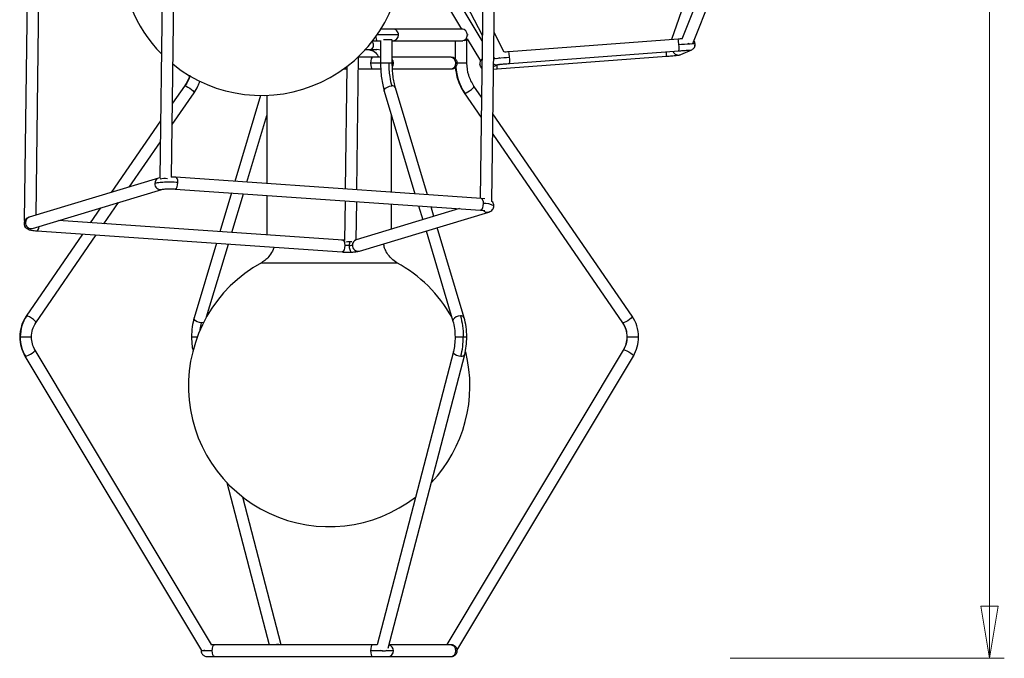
# Model space of a CAD drawing. Header units: millimetres. Extents: x 420 to 892, y 322 to 738.
# Tile 6 of 20: x 641 to 708, y 322 to 365. Entities that reach past the tile are written whole.
import ezdxf

# ---------------------------------------------------------------- set-up
doc = ezdxf.new("R2010")
doc.units = ezdxf.units.MM
doc.styles.add('SLDTEXTSTYLE0', font='TXT', dxfattribs={"width": 0.75})
doc.dimstyles.new('SLDDIMSTYLE0', dxfattribs={"dimtxt": 3.5, "dimasz": 3.556, "dimexe": 0, "dimexo": 0.0625, "dimgap": 0.875, "dimtad": 1, "dimdec": 0, "dimlfac": 5, "dimrnd": 1e-09, "dimzin": 12, "dimdsep": 46, "dimtxsty": 'SLDTEXTSTYLE0', "dimblk1": 'CLOSED', "dimblk2": 'CLOSED', "dimsah": 1, "dimcen": 0.09, "dimadec": 0, "dimazin": 3, "dimtfac": 1, "dimtdec": 0, "dimtofl": 0, "dimtmove": 0, "dimatfit": 3, "dimldrblk": 'CLOSED', "dimfxl": 0, "dimfrac": 2, "dimtolj": 1, "dimtzin": 12, "dimarcsym": 0})

# ---------------------------------------------------------------- blocks, each defined once
blk = doc.blocks.new('_Closed')
at = {"color": 0, "linetype": 'ByBlock', "lineweight": -2}
for p, q in [((-1, 0.166667), (0, 0)), ((-1, 0.166667), (-1, -0.166667)), ((0, 0), (-1, -0.166667)), ((0, 0), (-1, 0))]:
    blk.add_line(p, q, dxfattribs=at)
blk = doc.blocks.new('_D')
at = {"color": 7, "linetype": 'Continuous', "lineweight": 0}
for p, q in [((674.369, 581.817), (708.008, 581.817)), ((707.008, 581.817), (707.008, 321.913)), ((689.323, 321.913), (708.008, 321.913))]:
    blk.add_line(p, q, dxfattribs=at)
at = {"color": 7, "linetype": 'Continuous', "lineweight": 18, "xscale": 3.556, "yscale": 3.556}
for p, rotation in [((707.008, 581.817, -8.279), 90.0000000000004), ((707.008, 321.913, -8.279), 270.0000000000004)]:
    blk.add_blockref('_Closed', p, dxfattribs=dict(at, rotation=rotation))
at = {"color": 7, "linetype": 'Continuous', "lineweight": 18, "insert": (702.496, 453.581), "char_height": 3.5, "attachment_point": 1, "rotation": 90, "style": 'SLDTEXTSTYLE0'}
blk.add_mtext('1300', dxfattribs=at)

msp = doc.modelspace()

# ---------------------------------------------------------------- linework, layer by layer
at = {"color": 7, "linetype": 'Continuous', "lineweight": 25}
for p, q in [((650.861, 386.292), (650.453, 354.653)), ((651.254, 354.734), (651.661, 386.282)), ((672.687, 384.782), (672.282, 353.287)), ((673.079, 353.083), (673.487, 384.772)), ((694.336, 385.135), (686.039, 364.148)), ((686.783, 363.853), (695.08, 384.841)), ((692.297, 384.228), (685.321, 364.115)), ((641.618, 383.496), (641.21, 351.785)), ((642.014, 352.138), (642.418, 383.486)), ((663.073, 382.459), (672.425, 364.42)), ((672.42, 364.024), (664.192, 377.838)), ((666.723, 372.025), (671.006, 364.834)), ((671.036, 364.834), (666.338, 364.834)), ((671.092, 364.834), (671.036, 364.834)), ((671.185, 364.816), (671.092, 364.834)), ((673.928, 363.26), (673.228, 364.61)), ((664.958, 364.034), (665.3, 364.034)), ((665.3, 364.034), (665.491, 364.034)), ((665.491, 364.048), (665.491, 362.512)), ((665.694, 364.112), (666.28, 364.112)), ((666.291, 362.512), (666.291, 364.075)), ((666.291, 364.034), (666.338, 364.034)), ((666.338, 364.034), (671.036, 364.034)), ((670.577, 364.034), (670.577, 362.811)), ((671.036, 364.034), (671.092, 364.034)), ((671.326, 364.112), (671.377, 364.112)), ((671.377, 362.512), (671.377, 364.112)), ((671.397, 364.178), (672.303, 362.657)), ((685.768, 364.149), (674.226, 363.284)), ((664.406, 363.434), (664.645, 363.434)), ((665.491, 363.389), (665.24, 363.434)), ((674.286, 362.486), (685.828, 363.351)), ((685.953, 363.092), (686.703, 363.421)), ((686.708, 363.423), (686.723, 363.43)), ((663.883, 353.868), (664, 362.97)), ((664.962, 362.912), (663.999, 362.912)), ((670.258, 362.912), (666.291, 362.912)), ((670.314, 362.912), (670.258, 362.912)), ((673.197, 362.273), (673.569, 362.436)), ((673.206, 362.914), (673.226, 362.875)), ((673.432, 362.112), (684.974, 362.977)), ((662.968, 362.112), (663.189, 362.112)), ((663.191, 362.278), (663.084, 353.924)), ((663.989, 362.112), (664.962, 362.112)), ((666.304, 362.112), (670.258, 362.112)), ((670.258, 362.112), (670.314, 362.112)), ((673.195, 362.095), (673.433, 362.112)), ((651.3, 358.332), (652.782, 360.486)), ((652.123, 360.939), (651.319, 359.771)), ((665.747, 360.598), (667.838, 353.595)), ((668.69, 353.536), (666.513, 360.827)), ((671.198, 360.486), (672.353, 358.807)), ((672.371, 360.193), (671.857, 360.939)), ((657.312, 360.309), (655.561, 354.444)), ((657.74, 360.316), (657.74, 354.293)), ((682.643, 345.258), (673.156, 359.051)), ((650.504, 358.585), (647.135, 353.687)), ((656.379, 354.388), (657.74, 358.947)), ((666.24, 353.705), (666.24, 358.947)), ((648.361, 354.058), (650.485, 357.146)), ((673.138, 357.665), (681.984, 344.804)), ((650.357, 354.662), (641.544, 351.996)), ((650.453, 354.683), (650.357, 354.662)), ((672.358, 353.282), (651.549, 354.722)), ((641.775, 351.23), (650.588, 353.896)), ((651.493, 353.924), (672.303, 352.484)), ((655.326, 353.659), (654.535, 351.008)), ((655.353, 350.951), (656.144, 353.602)), ((657.74, 353.492), (657.74, 350.786)), ((663.073, 353.123), (663.038, 350.42)), ((663.839, 350.458), (663.873, 353.067)), ((672.594, 353.255), (672.357, 353.282)), ((646.409, 352.632), (645.711, 351.618)), ((646.638, 351.554), (647.635, 353.003)), ((670.864, 352.584), (663.828, 350.455)), ((664.059, 349.689), (672.871, 352.355)), ((666.24, 351.185), (666.24, 352.904)), ((668.082, 352.776), (668.365, 351.828)), ((669.131, 352.059), (668.935, 352.717)), ((662.923, 350.428), (643.551, 351.767)), ((642.057, 351.069), (662.867, 349.629)), ((668.594, 351.061), (670.429, 344.917)), ((671.195, 345.145), (669.36, 351.293)), ((645.185, 350.852), (641.337, 345.258)), ((641.996, 344.804), (646.112, 350.788)), ((663.039, 350.434), (662.834, 350.434)), ((663.038, 350.421), (662.922, 350.428)), ((654.3, 350.222), (652.784, 345.145)), ((653.636, 345.201), (655.118, 350.165)), ((653.976, 322.847), (641.941, 342.943)), ((682.038, 342.943), (670.004, 322.847)), ((641.255, 342.532), (653.29, 322.436)), ((670.455, 342.839), (665.252, 322.825)), ((666.022, 322.606), (671.229, 342.637)), ((670.69, 322.436), (682.725, 342.532)), ((655.023, 333.895), (657.899, 322.834)), ((658.725, 322.834), (656.105, 332.914)), ((664.962, 322.834), (654.172, 322.834)), ((665.254, 322.834), (664.962, 322.834)), ((670.258, 322.834), (666.081, 322.834)), ((670.314, 322.834), (670.258, 322.834)), ((653.272, 322.465), (653.266, 322.434)), ((654.172, 322.034), (664.962, 322.034)), ((666, 322.034), (670.258, 322.034)), ((670.258, 322.034), (670.314, 322.034))]:
    msp.add_line(p, q, dxfattribs=at)
at = {"color": 8, "linetype": 'Continuous', "lineweight": 25}
for p, q in [((666.71, 364.434), (665.251, 364.434)), ((671.47, 364.434), (671.409, 364.434)), ((665.491, 362.512), (664.816, 362.512)), ((666.051, 362.512), (665.491, 362.512)), ((666.291, 362.512), (666.051, 362.512)), ((666.372, 362.512), (666.291, 362.512)), ((670.714, 362.512), (670.63, 362.512)), ((671.377, 362.512), (670.71, 362.512)), ((652.123, 360.939), (652.159, 360.953)), ((671.198, 360.486), (671.234, 360.473)), ((641.291, 351.638), (641.203, 351.578)), ((657.375, 348.897), (666.605, 348.897)), ((641.373, 345.271), (641.337, 345.258)), ((682.02, 344.791), (681.984, 344.804)), ((682.038, 342.943), (682.074, 342.957)), ((641.255, 342.532), (641.291, 342.519)), ((653.291, 322.434), (653.266, 322.434)), ((654.025, 322.434), (653.391, 322.434)), ((665.629, 322.434), (664.816, 322.434)), ((666.372, 322.434), (665.859, 322.434)), ((670.714, 322.434), (670.63, 322.434))]:
    msp.add_line(p, q, dxfattribs=at)
at = {"color": 8, "linetype": 'Continuous', "lineweight": 25, "flags": 128}
for points in [[(665.161, 364.307), (665.165, 364.281), (665.196, 364.151), (665.244, 364.064), (665.3, 364.034), (665.3, 364.034)], [(686.425, 363.405), (686.573, 363.388), (686.708, 363.423)], [(664.961, 362.912), (664.906, 362.882), (664.859, 362.795), (664.827, 362.665), (664.816, 362.512)], [(664.816, 362.512), (664.827, 362.359), (664.859, 362.229), (664.906, 362.143), (664.962, 362.112), (664.962, 362.112)], [(666.372, 362.512), (666.344, 362.665), (666.291, 362.761)], [(666.304, 362.281), (666.344, 362.359), (666.372, 362.512)], [(673.308, 362.812), (673.255, 362.807), (673.204, 362.801)], [(652.159, 360.953), (652.242, 360.934), (652.357, 360.882), (652.487, 360.804), (652.612, 360.713), (652.712, 360.621), (652.772, 360.543), (652.784, 360.491), (652.782, 360.486)], [(665.747, 360.598), (665.742, 360.621), (665.763, 360.713), (665.84, 360.804), (665.961, 360.882), (666.107, 360.934), (666.257, 360.953)], [(671.234, 360.473), (671.317, 360.491), (671.432, 360.543), (671.562, 360.621), (671.687, 360.713), (671.787, 360.804), (671.848, 360.882), (671.86, 360.934), (671.857, 360.939)], [(651.493, 353.924), (651.516, 353.926), (651.576, 353.975), (651.628, 354.076), (651.663, 354.215), (651.677, 354.37)], [(651.677, 354.37), (651.667, 354.518), (651.635, 354.636), (651.585, 354.707), (651.549, 354.722)], [(672.358, 353.282), (672.395, 353.267), (672.444, 353.197), (672.476, 353.078), (672.486, 352.93)], [(672.486, 352.93), (672.472, 352.775), (672.437, 352.636), (672.385, 352.535), (672.325, 352.487), (672.303, 352.484)], [(642.057, 351.069), (642.079, 351.071), (642.139, 351.119), (642.191, 351.221), (642.226, 351.359), (642.228, 351.367)], [(662.923, 350.428), (662.959, 350.413), (663.009, 350.342), (663.041, 350.224), (663.051, 350.076)], [(663.051, 350.076), (663.037, 349.92), (663.002, 349.782), (662.95, 349.68), (662.89, 349.632), (662.867, 349.629)], [(641.996, 344.804), (641.999, 344.809), (641.987, 344.861), (641.926, 344.939), (641.826, 345.031), (641.701, 345.123), (641.572, 345.201), (641.456, 345.253), (641.373, 345.271)], [(653.295, 344.791), (653.145, 344.809), (652.998, 344.861), (652.877, 344.939), (652.801, 345.031), (652.78, 345.123), (652.784, 345.145)], [(670.939, 345.271), (670.789, 345.253), (670.643, 345.201), (670.522, 345.123), (670.445, 345.031), (670.424, 344.939), (670.429, 344.916)], [(682.643, 345.258), (682.645, 345.253), (682.633, 345.201), (682.573, 345.123), (682.472, 345.031), (682.348, 344.939), (682.218, 344.861), (682.103, 344.809), (682.02, 344.791)], [(653.427, 344.81), (653.426, 344.809), (653.295, 344.791)], [(641.291, 342.519), (641.375, 342.536), (641.494, 342.583), (641.628, 342.654), (641.757, 342.738), (641.863, 342.822), (641.928, 342.893), (641.943, 342.94), (641.941, 342.943)], [(682.074, 342.957), (682.159, 342.94), (682.277, 342.893), (682.411, 342.822), (682.541, 342.738), (682.646, 342.654), (682.711, 342.583), (682.726, 342.536), (682.725, 342.532)], [(670.455, 342.84), (670.452, 342.822), (670.475, 342.738), (670.554, 342.654), (670.677, 342.583), (670.825, 342.536), (670.975, 342.519)], [(654.025, 322.434), (654.036, 322.587), (654.068, 322.716), (654.116, 322.803), (654.172, 322.834)], [(664.961, 322.834), (664.906, 322.803), (664.859, 322.716), (664.827, 322.587), (664.816, 322.434)], [(654.172, 322.034), (654.116, 322.064), (654.068, 322.151), (654.036, 322.281), (654.025, 322.434)], [(664.816, 322.434), (664.827, 322.281), (664.859, 322.151), (664.906, 322.064), (664.962, 322.034), (664.962, 322.034)]]:
    msp.add_lwpolyline(points, dxfattribs=at)
at = {"color": 7, "linetype": 'Continuous', "lineweight": 25, "flags": 128}
for points in [[(686.783, 363.853), (686.745, 363.82), (686.654, 363.806), (686.526, 363.823), (686.462, 363.839)], [(686.914, 363.64), (686.922, 363.662), (686.94, 363.817)], [(686.94, 363.817), (686.933, 363.822), (686.93, 363.822)], [(672.396, 362.173), (672.302, 362.294), (672.26, 362.444)], [(672.26, 362.444), (672.268, 362.439), (672.271, 362.439)], [(673.613, 362.876), (673.487, 362.83), (673.362, 362.809), (673.272, 362.823), (673.247, 362.84)], [(672.873, 352.356), (672.891, 352.362), (672.92, 352.374)], [(641.277, 351.814), (641.241, 351.805), (641.21, 351.785), (641.239, 351.764), (641.251, 351.761)], [(670.152, 322.834), (670.101, 322.85), (670.027, 322.859), (670.001, 322.835), (670.001, 322.834)], [(653.487, 322.468), (653.387, 322.433), (653.313, 322.423), (653.29, 322.436)]]:
    msp.add_lwpolyline(points, dxfattribs=at)
at = {"color": 7, "linetype": 'Continuous', "lineweight": 25}
for centre, radius, start, end in [((657.369, 369.9), 9.592, 133.73398, 224.78936), ((657.369, 369.9), 9.592, 231.15276, 359.26167), ((664.715, 363.737), 0.306, 359.31129, 50.4111), ((664.731, 363.724), 0.29, 272.1461, 1.99623), ((672.658, 362.475), 0.399, 129.59791, 184.41405), ((650.802, 353.146), 1.489, 83.65449, 102.76249), ((663.401, 348.037), 2.287, 86.51916, 96.66381), ((661.99, 340.488), 9.592, 118.75994, 307.84607), ((661.99, 340.488), 9.592, 29.42746, 61.24006), ((643.49, 343.824), 2.557, 179.84569, 210.68447), ((665.824, 343.795), 5.306, 346.09264, 0.39467), ((661.99, 340.488), 9.592, 316.57817, 14.06056), ((658.479, 322.263), 0.597, 73.01247, 106.98753), ((665.723, 322.999), 0.576, 247.1347, 292.8653)]:
    msp.add_arc(centre, radius, start, end, dxfattribs=at)
at = {"color": 8, "linetype": 'Continuous', "lineweight": 25}
for centre, radius, start, end in [((666.328, 364.452), 0.382, 357.30497, 88.57365), ((666.323, 364.42), 0.387, 272.4959, 1.98748), ((671.022, 364.447), 0.387, 358.00377, 87.8539), ((671.022, 364.42), 0.387, 272.1461, 1.99623), ((684.37, 363.75), 1.454, 0.45119, 15.92638), ((688.61, 327.309), 36.559, 93.17131, 94.37112), ((684.756, 363.546), 1.089, 349.70925, 11.41687), ((686.874, 361.319), 2.504, 88.71922, 92.98471), ((672.832, 362.885), 1.45, 0.43467, 15.95686), ((684.084, 363.14), 0.905, 349.61501, 9.36533), ((685.793, 363.458), 0.4, 200.16193, 293.57576), ((670.244, 362.526), 0.387, 358.00377, 87.8539), ((670.244, 362.499), 0.387, 272.1461, 1.99623), ((673.409, 362.802), 0.399, 238.34341, 293.34085), ((677.458, 320.06), 42.954, 94.24001, 95.30428), ((672.942, 362.678), 1.357, 351.86748, 9.24939), ((674.205, 362.494), 3.594, 183.74971, 214.23162), ((672.414, 362.265), 1.03, 351.45692, 6.3404), ((666.3, 360.716), 0.24, 27.43378, 100.29904), ((650.47, 354.314), 0.366, 107.99465, 181.50316), ((650.497, 354.279), 0.393, 176.25059, 283.43816), ((672.595, 351.649), 1.286, 60.99861, 94.83276), ((672.773, 352.703), 0.362, 221.64099, 286.0028), ((641.657, 351.648), 0.366, 108.01856, 181.50256), ((641.687, 351.616), 0.396, 176.75988, 282.95008), ((663.941, 350.107), 0.366, 108.01856, 181.50256), ((663.971, 350.075), 0.396, 176.75988, 282.95008), ((670.982, 345.035), 0.24, 27.37377, 100.309), ((671.022, 342.75), 0.235, 258.42708, 331.48756), ((665.98, 322.445), 0.392, 358.32362, 75.4965), ((670.244, 322.447), 0.387, 358.00377, 87.8539), ((665.986, 322.42), 0.387, 272.4959, 1.98748), ((670.244, 322.42), 0.387, 272.1461, 1.99623)]:
    msp.add_arc(centre, radius, start, end, dxfattribs=at)
at = {"color": 7, "linetype": 'Continuous', "lineweight": 25}
for points, knots in [([(666.338, 364.834), (666.291, 364.834), (666.219, 364.834), (666.058, 364.834), (665.915, 364.834), (665.758, 364.834), (665.606, 364.834), (665.513, 364.834), (665.473, 364.834)], [0, 0, 0, 0, 0.278602, 0.428578, 0.581737, 0.734895, 0.884871, 1, 1, 1, 1]), ([(671.246, 364.065), (671.267, 364.075), (671.313, 364.097), (671.364, 364.136), (671.389, 364.168), (671.397, 364.178)], [0, 0, 0, 0, 0.369996, 0.8003485, 1, 1, 1, 1]), ([(686.064, 364.17), (686.059, 364.169), (685.971, 364.164), (685.866, 364.156), (685.768, 364.149)], [0, 0, 0, 0, 0.060603, 1, 1, 1, 1]), ([(686.703, 363.421), (686.74, 363.441), (686.816, 363.483), (686.894, 363.585), (686.938, 363.703), (686.933, 363.783), (686.93, 363.822)], [0, 0, 0, 0, 0.244863, 0.500384, 0.755474, 1, 1, 1, 1]), ([(686.93, 363.822), (686.923, 363.859), (686.91, 363.93), (686.877, 363.999), (686.852, 364.026), (686.851, 364.026)], [0, 0, 0, 0, 0.509641, 0.984707, 1, 1, 1, 1]), ([(664.645, 363.434), (664.698, 363.434), (664.809, 363.434), (664.949, 363.434), (665.096, 363.434), (665.217, 363.434), (665.227, 363.434), (665.232, 363.434)], [0, 0, 0, 0, 0.144452, 0.29844, 0.461891, 0.738027, 1, 1, 1, 1]), ([(674.226, 363.284), (674.165, 363.279), (674.068, 363.272), (673.974, 363.264), (673.939, 363.261)], [0, 0, 0, 0, 0.623617, 1, 1, 1, 1]), ([(684.974, 362.977), (685.035, 362.982), (685.157, 362.991), (685.394, 363.011), (685.648, 363.035), (685.852, 363.06), (685.921, 363.082), (685.952, 363.092)], [0, 0, 0, 0, 0.136306, 0.275233, 0.545852, 0.790798, 1, 1, 1, 1]), ([(685.828, 363.351), (685.919, 363.358), (686.09, 363.37), (686.285, 363.382), (686.388, 363.39), (686.423, 363.392), (686.419, 363.397), (686.419, 363.397)], [0, 0, 0, 0, 0.32465, 0.610579, 0.836644, 0.998699, 1, 1, 1, 1]), ([(665.491, 362.912), (665.467, 362.912), (665.392, 362.912), (665.209, 362.912), (665.06, 362.912), (664.962, 362.912)], [0, 0, 0, 0, 0.143721, 0.443366, 1, 1, 1, 1]), ([(665.491, 362.512), (665.494, 362.344), (665.501, 362.004), (665.552, 361.504), (665.631, 361.026), (665.708, 360.74), (665.747, 360.598)], [0, 0, 0, 0, 0.247457, 0.498772, 0.750708, 1, 1, 1, 1]), ([(666.051, 362.512), (666.054, 362.357), (666.061, 362.045), (666.12, 361.502), (666.205, 361.16), (666.257, 360.953)], [0, 0, 0, 0, 0.278706, 0.561002, 1, 1, 1, 1]), ([(666.513, 360.827), (666.48, 360.95), (666.413, 361.197), (666.344, 361.616), (666.299, 362.058), (666.294, 362.361), (666.291, 362.512)], [0, 0, 0, 0, 0.247349, 0.498622, 0.750591, 1, 1, 1, 1]), ([(670.714, 362.512), (670.708, 362.563), (670.7, 362.642), (670.649, 362.736), (670.597, 362.799), (670.532, 362.85), (670.44, 362.899), (670.363, 362.907), (670.314, 362.912)], [0, 0, 0, 0, 0.243352, 0.373386, 0.505405, 0.636635, 0.764394, 1, 1, 1, 1]), ([(670.314, 362.112), (670.363, 362.117), (670.44, 362.125), (670.532, 362.174), (670.597, 362.225), (670.649, 362.289), (670.7, 362.383), (670.708, 362.461), (670.714, 362.512)], [0, 0, 0, 0, 0.235606, 0.363365, 0.494595, 0.626614, 0.756648, 1, 1, 1, 1]), ([(671.858, 360.938), (671.719, 361.179), (671.442, 361.66), (671.399, 362.228), (671.377, 362.512)], [0, 0, 0, 0, 0.499642, 1, 1, 1, 1]), ([(673.557, 362.428), (673.558, 362.427), (673.561, 362.425), (673.602, 362.428), (673.678, 362.435), (673.792, 362.446), (673.939, 362.458), (674.108, 362.472), (674.227, 362.482), (674.286, 362.486)], [0, 0, 0, 0, 0.087772, 0.212507, 0.352356, 0.505287, 0.667625, 0.834384, 1, 1, 1, 1]), ([(664.962, 362.112), (665.06, 362.112), (665.209, 362.112), (665.396, 362.112), (665.475, 362.112), (665.504, 362.112)], [0, 0, 0, 0, 0.543064, 0.835405, 1, 1, 1, 1]), ([(670.598, 362.231), (670.602, 362.146), (670.617, 361.879), (670.727, 361.442), (670.916, 360.936), (671.104, 360.636), (671.197, 360.487)], [0, 0, 0, 0, 0.1358294, 0.4249722, 0.7142762, 1, 1, 1, 1]), ([(652.48, 361.689), (652.48, 361.687), (652.439, 361.407), (652.279, 361.171), (652.122, 360.938)], [0, 0, 0, 0, 0.009528, 1, 1, 1, 1]), ([(652.783, 360.487), (652.878, 360.635), (653.036, 360.882), (653.136, 361.162), (653.176, 361.274)], [0, 0, 0, 0, 0.600263, 1, 1, 1, 1]), ([(651.677, 354.37), (651.512, 354.378), (651.169, 354.396), (650.672, 354.383), (650.299, 354.35), (650.167, 354.32), (650.104, 354.305)], [0, 0, 0, 0, 0.270261, 0.56243, 0.789737, 1, 1, 1, 1]), ([(651.548, 354.722), (651.487, 354.726), (651.381, 354.732), (651.268, 354.734), (651.219, 354.734)], [0, 0, 0, 0, 0.568627, 1, 1, 1, 1]), ([(650.588, 353.896), (650.611, 353.902), (650.647, 353.91), (650.754, 353.922), (650.866, 353.93), (651.007, 353.935), (651.167, 353.936), (651.335, 353.933), (651.441, 353.927), (651.494, 353.924)], [0, 0, 0, 0, 0.1845875, 0.2974306, 0.4232005, 0.5600205, 0.7046834, 0.8529186, 1, 1, 1, 1]), ([(673.218, 352.772), (673.217, 352.804), (673.213, 352.867), (673.174, 352.975), (673.124, 353.055), (673.078, 353.087), (673.074, 353.091)], [0, 0, 0, 0, 0.260013, 0.509029, 0.949189, 1, 1, 1, 1]), ([(672.303, 352.484), (672.352, 352.48), (672.444, 352.473), (672.537, 352.461), (672.589, 352.452), (672.595, 352.453), (672.597, 352.453)], [0, 0, 0, 0, 0.324241, 0.6090243, 0.8438277, 1, 1, 1, 1]), ([(672.87, 352.355), (672.917, 352.373), (673.014, 352.412), (673.127, 352.515), (673.203, 352.641), (673.213, 352.729), (673.218, 352.772)], [0, 0, 0, 0, 0.234313, 0.485133, 0.743423, 1, 1, 1, 1]), ([(641.52, 351.985), (641.482, 351.969), (641.393, 351.934), (641.288, 351.835), (641.212, 351.71), (641.201, 351.622), (641.196, 351.578)], [0, 0, 0, 0, 0.20143, 0.46302, 0.732403, 1, 1, 1, 1]), ([(641.196, 351.578), (641.198, 351.547), (641.201, 351.484), (641.24, 351.375), (641.314, 351.272), (641.419, 351.197), (641.544, 351.142), (641.72, 351.1), (641.935, 351.08), (642.057, 351.068)], [0, 0, 0, 0, 0.078663, 0.153998, 0.287154, 0.394001, 0.480339, 0.703775, 1, 1, 1, 1]), ([(663.828, 350.455), (663.817, 350.452), (663.799, 350.447), (663.753, 350.441), (663.734, 350.439)], [0, 0, 0, 0, 0.573595, 1, 1, 1, 1]), ([(658.213, 349.951), (658.2, 349.9), (658.149, 349.694), (657.957, 349.406), (657.688, 349.098), (657.478, 348.963), (657.375, 348.897)], [0, 0, 0, 0, 0.113468, 0.461953, 0.734682, 1, 1, 1, 1]), ([(663.357, 350.071), (663.299, 350.07), (663.196, 350.068), (663.095, 350.073), (663.051, 350.076)], [0, 0, 0, 0, 0.56, 1, 1, 1, 1]), ([(663.357, 350.071), (663.409, 350.075), (663.503, 350.08), (663.553, 350.092), (663.575, 350.097)], [0, 0, 0, 0, 0.56, 1, 1, 1, 1]), ([(663.523, 349.62), (663.627, 349.626), (663.842, 349.638), (663.985, 349.672), (664.059, 349.689)], [0, 0, 0, 0, 0.481931, 1, 1, 1, 1]), ([(666.605, 348.897), (666.475, 348.984), (666.21, 349.162), (665.942, 349.52), (665.765, 349.866), (665.72, 350.087), (665.7, 350.185)], [0, 0, 0, 0, 0.287947, 0.584172, 0.816002, 1, 1, 1, 1]), ([(662.868, 349.629), (662.921, 349.626), (663.026, 349.62), (663.195, 349.616), (663.364, 349.615), (663.47, 349.619), (663.523, 349.62)], [0, 0, 0, 0, 0.247606, 0.500041, 0.752454, 1, 1, 1, 1]), ([(641.336, 345.256), (641.21, 345.038), (640.959, 344.601), (640.919, 344.088), (640.9, 343.831)], [0, 0, 0, 0, 0.500396, 1, 1, 1, 1]), ([(652.784, 345.145), (652.733, 344.942), (652.632, 344.537), (652.616, 344.066), (652.608, 343.831)], [0, 0, 0, 0, 0.501797, 1, 1, 1, 1]), ([(671.371, 343.831), (671.363, 344.066), (671.348, 344.537), (671.246, 344.942), (671.195, 345.145)], [0, 0, 0, 0, 0.498203, 1, 1, 1, 1]), ([(683.08, 343.831), (683.06, 344.088), (683.021, 344.601), (682.769, 345.038), (682.644, 345.256)], [0, 0, 0, 0, 0.499604, 1, 1, 1, 1]), ([(641.7, 343.831), (641.713, 344.007), (641.74, 344.359), (641.911, 344.657), (641.997, 344.806)], [0, 0, 0, 0, 0.5005778, 1, 1, 1, 1]), ([(670.429, 344.917), (670.47, 344.752), (670.552, 344.423), (670.565, 344.029), (670.571, 343.831)], [0, 0, 0, 0, 0.497862, 1, 1, 1, 1]), ([(681.983, 344.806), (682.068, 344.657), (682.24, 344.359), (682.266, 344.007), (682.28, 343.831)], [0, 0, 0, 0, 0.4994222, 1, 1, 1, 1]), ([(640.9, 343.831), (640.916, 343.601), (640.947, 343.141), (641.152, 342.736), (641.255, 342.533)], [0, 0, 0, 0, 0.499671, 1, 1, 1, 1]), ([(641.942, 342.943), (641.872, 343.081), (641.732, 343.357), (641.711, 343.673), (641.7, 343.831)], [0, 0, 0, 0, 0.49952, 1, 1, 1, 1]), ([(652.608, 343.831), (652.613, 343.62), (652.621, 343.28), (652.685, 342.979), (652.709, 342.865)], [0, 0, 0, 0, 0.622271, 1, 1, 1, 1]), ([(670.571, 343.831), (670.566, 343.654), (670.556, 343.299), (670.488, 342.992), (670.455, 342.839)], [0, 0, 0, 0, 0.5016883, 1, 1, 1, 1]), ([(671.229, 342.637), (671.27, 342.825), (671.352, 343.199), (671.365, 343.621), (671.371, 343.831)], [0, 0, 0, 0, 0.501423, 1, 1, 1, 1]), ([(682.28, 343.831), (682.269, 343.673), (682.248, 343.357), (682.108, 343.081), (682.038, 342.943)], [0, 0, 0, 0, 0.50048, 1, 1, 1, 1]), ([(682.725, 342.533), (682.828, 342.736), (683.033, 343.141), (683.064, 343.601), (683.08, 343.831)], [0, 0, 0, 0, 0.500329, 1, 1, 1, 1]), ([(654.172, 322.834), (654.103, 322.834), (654.007, 322.834), (653.939, 322.834), (653.92, 322.834)], [0, 0, 0, 0, 0.723566, 1, 1, 1, 1]), ([(670.714, 322.434), (670.708, 322.485), (670.7, 322.563), (670.649, 322.657), (670.597, 322.721), (670.532, 322.772), (670.44, 322.821), (670.363, 322.828), (670.314, 322.834)], [0, 0, 0, 0, 0.243352, 0.373386, 0.505405, 0.636635, 0.764394, 1, 1, 1, 1]), ([(653.266, 322.434), (653.271, 322.383), (653.28, 322.304), (653.331, 322.21), (653.383, 322.146), (653.447, 322.095), (653.54, 322.047), (653.616, 322.039), (653.666, 322.034)], [0, 0, 0, 0, 0.2433524, 0.3733857, 0.5054052, 0.6366347, 0.7643945, 1, 1, 1, 1]), ([(670.314, 322.034), (670.363, 322.039), (670.44, 322.047), (670.532, 322.095), (670.597, 322.146), (670.649, 322.21), (670.7, 322.304), (670.708, 322.383), (670.714, 322.434)], [0, 0, 0, 0, 0.2356055, 0.3633653, 0.4945948, 0.6266143, 0.7566476, 1, 1, 1, 1]), ([(653.666, 322.034), (653.673, 322.034), (653.688, 322.034), (653.802, 322.034), (653.966, 322.034), (654.105, 322.034), (654.172, 322.034)], [0, 0, 0, 0, 0.255423, 0.514879, 0.766391, 1, 1, 1, 1]), ([(664.962, 322.034), (665.06, 322.034), (665.21, 322.034), (665.42, 322.034), (665.577, 322.034), (665.72, 322.034), (665.881, 322.034), (665.953, 322.034), (666, 322.034)], [0, 0, 0, 0, 0.239457, 0.368361, 0.5, 0.631639, 0.760543, 1, 1, 1, 1])]:
    msp.add_open_spline(points, degree=3, knots=knots, dxfattribs=at)
at = {"color": 8, "linetype": 'Continuous', "lineweight": 25}
for points, knots in [([(664.645, 363.434), (664.759, 363.415), (664.998, 363.377), (665.249, 363.155), (665.326, 362.965), (665.347, 362.912)], [0, 0, 0, 0, 0.39976, 0.831924, 1, 1, 1, 1]), ([(652.503, 361.676), (652.496, 361.649), (652.432, 361.385), (652.288, 361.157), (652.159, 360.953)], [0, 0, 0, 0, 0.102995, 1, 1, 1, 1]), ([(663.395, 350.308), (663.385, 350.275), (663.363, 350.209), (663.359, 350.118), (663.357, 350.071)], [0, 0, 0, 0, 0.479391, 1, 1, 1, 1]), ([(663.357, 350.071), (663.358, 350.024), (663.361, 349.926), (663.391, 349.779), (663.44, 349.67), (663.489, 349.617), (663.516, 349.625), (663.522, 349.628)], [0, 0, 0, 0, 0.207848, 0.430584, 0.685712, 0.918905, 1, 1, 1, 1]), ([(653.199, 344.318), (653.2, 344.324), (653.21, 344.5), (653.254, 344.648), (653.295, 344.791)], [0, 0, 0, 0, 0.0373, 1, 1, 1, 1]), ([(640.903, 343.831), (640.902, 343.831), (640.894, 343.831), (640.914, 343.831), (640.933, 343.831)], [0, 0, 0, 0, 0.116806, 1, 1, 1, 1]), ([(640.933, 343.831), (640.956, 343.831), (641.005, 343.831), (641.137, 343.831), (641.299, 343.831), (641.464, 343.831), (641.6, 343.831), (641.688, 343.831), (641.694, 343.831), (641.697, 343.831)], [0, 0, 0, 0, 0.129276, 0.267812, 0.426496, 0.571536, 0.716576, 0.87526, 1, 1, 1, 1]), ([(652.609, 343.831), (652.609, 343.831), (652.598, 343.831), (652.637, 343.831), (652.726, 343.831), (652.869, 343.831), (652.981, 343.831), (653.031, 343.831), (653.031, 343.831)], [0, 0, 0, 0, 0.006857, 0.25201, 0.497163, 0.765376, 0.999536, 1, 1, 1, 1]), ([(670.573, 343.831), (670.572, 343.831), (670.56, 343.831), (670.599, 343.831), (670.689, 343.831), (670.833, 343.831), (670.991, 343.831), (671.085, 343.831), (671.131, 343.831)], [0, 0, 0, 0, 0.009929, 0.210326, 0.410724, 0.629972, 0.821383, 1, 1, 1, 1]), ([(671.131, 343.831), (671.172, 343.831), (671.257, 343.831), (671.351, 343.831), (671.364, 343.831), (671.37, 343.831)], [0, 0, 0, 0, 0.306024, 0.63397, 1, 1, 1, 1]), ([(682.282, 343.831), (682.282, 343.831), (682.274, 343.831), (682.294, 343.831), (682.313, 343.831)], [0, 0, 0, 0, 0.096426, 1, 1, 1, 1]), ([(682.313, 343.831), (682.336, 343.831), (682.385, 343.831), (682.517, 343.831), (682.679, 343.831), (682.844, 343.831), (682.98, 343.831), (683.068, 343.831), (683.074, 343.831), (683.077, 343.831)], [0, 0, 0, 0, 0.1297043, 0.2686995, 0.4279083, 0.5734291, 0.7189499, 0.8781588, 1, 1, 1, 1])]:
    msp.add_open_spline(points, degree=3, knots=knots, dxfattribs=at)
at = {"color": 7, "linetype": 'Continuous', "lineweight": 25}
for points in [[(641.373, 345.271), (641.246, 345.051), (640.992, 344.61), (640.953, 344.091), (640.933, 343.831)], [(670.939, 345.271), (670.995, 345.051), (671.105, 344.61), (671.122, 344.091), (671.131, 343.831)], [(682.313, 343.831), (682.3, 344.004), (682.273, 344.35), (682.104, 344.644), (682.02, 344.791)], [(682.074, 342.957), (682.143, 343.093), (682.281, 343.366), (682.302, 343.676), (682.313, 343.831)]]:
    msp.add_open_spline(points, degree=3, dxfattribs=at)

# ---------------------------------------------------------------- dimensions: what is measured, and where the dimension line sits
at = {"color": 7, "linetype": 'Continuous', "lineweight": 18}
dim = msp.add_linear_dim(base=(707.008, 321.913), p1=(673.369, 581.817), p2=(688.323, 321.913), angle=90, dimstyle='SLDDIMSTYLE0', dxfattribs=at)
dim.commit()
dim.dimension.update_dxf_attribs({"geometry": '_D', "text_midpoint": (707.008, 458.753), "dimtype": 160})

doc.saveas('drawing.dxf')
